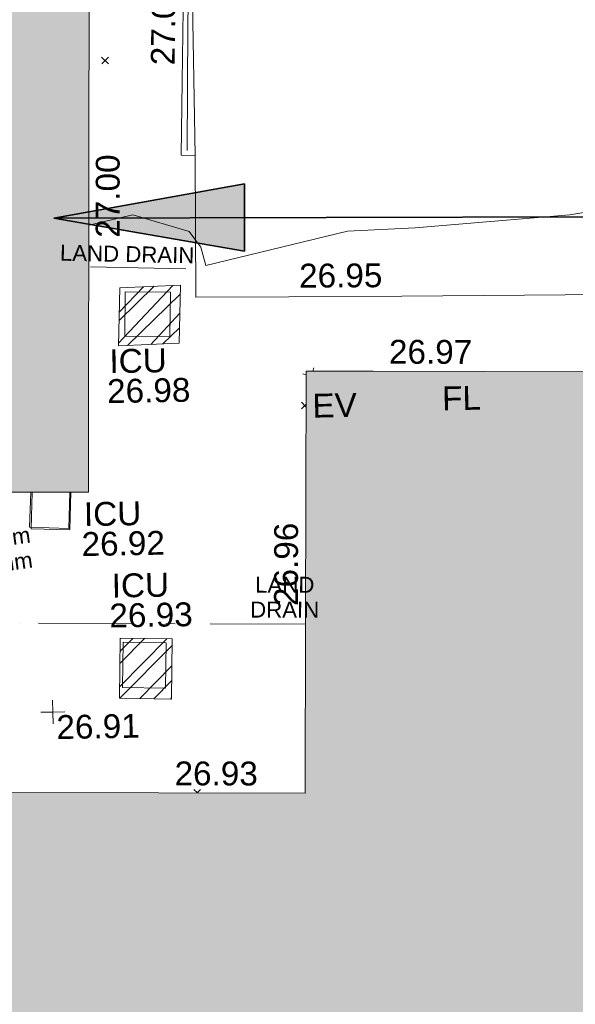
# Model space of a CAD drawing. Header units: millimetres. Extents: x -287732 to 520720, y -88450 to 287754.
# Tile 235 of 256: x 107771 to 116515, y -18131 to -2644. Entities that reach past the tile are written whole.
import ezdxf

# ---------------------------------------------------------------- set-up
doc = ezdxf.new("R2010")
doc.units = ezdxf.units.MM
for name, pattern in [('IMPORT-HIDDEN2 _3_', [4762.5, 3175, -1587.5]), ('IMPORT-UG_DRAINAGE_UNIDENTIFIED_QLB2 _2_', [2700, 1500, -300.0000000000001, 0, -250, 150, -300.0000000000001, 0, -200]), ('IMPORT-UG_ELEC_LV_QLB2 _2_', [2700, 1500, -300.0000000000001, 0, -250, 150, -300.0000000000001, 0, -200]), ('IMPORT-UG_ELEC_STREET LIGHTING_QLB2 _2_', [2700, 1500, -300.0000000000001, 0, -250, 150, -300.0000000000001, 0, -200])]:
    doc.linetypes.add(name, pattern=pattern)
for name, color, linetype, lineweight, true_color in [('00_TOPO_EAVE', 7, 'Continuous', 9, 0x666666), ('00_UAV_BUILDING_OUTLINE', 5, 'Continuous', 9, 0x0000ff), ('00_UAV_CONCRETE', 9, 'Continuous', 9, 0x808080), ('00_UAV_EAVE', 7, 'Continuous', 9, 0x666666), ('00_UAV_FENCE_2D', 7, 'Continuous', 9, 0x264c2f), ('00_UAV_LEVEL_FLOOR', 7, 'Continuous', 9, 0x666666), ('00_UAV_LEVEL_SPOT', 7, 'Continuous', 9, 0x666666), ('00_UAV_SERV_IC', 5, 'Continuous', 9, 0x0000ff), ('00_UAV_WALL', 7, 'Continuous', 9, 0x7c00a5), ('01_DTM_CONTOUR_MNR', 7, 'Continuous', 9, 0xa5a552), ('12333-PUM-2D-U-0001-C01 - Rev2_REVIT IMPORT_dwg', 7, 'Continuous', 9, 0x767676), ('A_RHA_Line', 7, 'Continuous', 9, 0x00a600), ('PUM-CHAMBER EXTENTS', 6, 'IMPORT-HIDDEN2 _3_', 9, 0xff00ff), ('PUM-ELECTRIC-LV-QLB2', 1, 'IMPORT-UG_ELEC_LV_QLB2 _2_', 9, 0xff0000), ('PUM-ELECTRIC-MH', 1, 'Continuous', 9, 0xff0000), ('PUM-UNIDENTIFIED-QLB2', 150, 'IMPORT-UG_DRAINAGE_UNIDENTIFIED_QLB2 _2_', 9, 0x007fff)]:
    doc.layers.add(name, color=color, linetype=linetype, lineweight=lineweight, true_color=true_color)
for name, color, linetype, lineweight in [('A_RHA_Detail', 7, 'Continuous', 9), ('A_RHA_Text', 7, 'Continuous', 9), ('GEN-TEXT', 7, 'Continuous', 9)]:
    doc.layers.add(name, color=color, linetype=linetype, lineweight=lineweight)
doc.styles.add('Arial_1', font='arial.ttf', dxfattribs={"height": 250})
doc.styles.add('Swis721 Lt BT_2', font='swissl.ttf', dxfattribs={"height": 375})
pattern_1 = [(45, (-533641079.65, -725615854.3560001), (-265.1650429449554, 265.1650429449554), []), (45, (-533640902.873, -725615854.3560001), (-265.1650429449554, 265.1650429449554), [])]

# ---------------------------------------------------------------- blocks, each defined once
blk = doc.blocks.new('12333-PUM-2D-U-0001-C01 - Rev2_REVIT IMPORT_dwg_MSL_Eaves_SYM_1-V106-Site Location Plan Proposed')
at = {"layer": '00_TOPO_EAVE', "color": 254, "true_color": 0xcccccc}
for p, q in [((-222.8941904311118, 72.56509084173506), (-356.5791934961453, 116.0873754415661)), ((70.56104605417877, 216.7384765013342), (116.0873754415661, 356.5791934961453))]:
    blk.add_line(p, q, dxfattribs=at)
blk = doc.blocks.new('12333-PUM-2D-U-0001-C01 - Rev2_REVIT IMPORT_dwg_UAV-2077255-Site Location Plan Proposed')
at = {"layer": '00_UAV_LEVEL_SPOT', "color": 254, "true_color": 0xcccccc, "flags": 128}
for points in [[(500.0000000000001, 0), (0, 0), (0, 500.0000000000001)], [(0, -500.0000000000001), (0, 0), (-500.0000000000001, 0)]]:
    blk.add_lwpolyline(points, dxfattribs=at)
blk = doc.blocks.new('12333-PUM-2D-U-0001-C01 - Rev2_REVIT IMPORT_dwg_MGS62954_T2_Galway_ITM_3d_Rev1-2077680-Site Location Plan Proposed')
at = {"layer": '00_UAV_CONCRETE', "color": 254, "true_color": 0xcccccc, "flags": 128}
blk.add_lwpolyline([(534018823.235, 725546414.4535002), (534015606.235, 725546443.4534999), (534013824.7658979, 725546466.5394927), (534012365.2350001, 725546485.4535), (534012393.7725, 725548715.3135002)], dxfattribs=at)
at = {"layer": '00_UAV_FENCE_2D', "color": 254, "true_color": 0xcccccc, "flags": 128}
blk.add_lwpolyline([(534008648.3050512, 725555292.57813), (534011314.7725, 725555249.3135002), (534012458.7725002, 725555193.3135002), (534012309.7725002, 725550762.3135), (534012268.7354693, 725548793.5811898)], dxfattribs=at)
at = {"layer": '00_UAV_SERV_IC', "color": 254, "true_color": 0xcccccc}
blk.add_line((534010328.4406865, 725543452.5113214), (534010300.7725001, 725542885.3135003), dxfattribs=at)
at = {"layer": '00_UAV_SERV_IC', "color": 254, "true_color": 0xcccccc, "flags": 128}
for points in [[(534011233.7725001, 725545893.3135), (534011251.7725, 725546591.3135), (534011963.9401164, 725546572.9481461), (534011945.9401165, 725545874.9481462)], [(534011101.7725, 725540367.3135002), (534011127.7725001, 725541081.3135002), (534011802.5119299, 725541056.7431567), (534011776.5119298, 725540342.7431567)]]:
    blk.add_lwpolyline(points, close=True, dxfattribs=at)
blk.add_lwpolyline([(534010300.7725001, 725542885.3135003), (534009685.7725001, 725542915.3135), (534009712.5413045, 725543464.0739921)], dxfattribs=at)
at = {"layer": '00_UAV_WALL', "color": 254, "true_color": 0xcccccc, "flags": 128}
blk.add_lwpolyline([(534008650.063547, 725555393.3222882), (534009692.7725002, 725555374.3135002), (534010502.1337233, 725555348.664729), (534012532.7725002, 725555284.3135002), (534012389.7725002, 725552440.3135), (534012389.8959091, 725552325.3890705), (534012393.7725, 725548715.3135002), (534012169.7725002, 725548725.3135003), (534012205.6999524, 725549882.3505998), (534012252.7725002, 725551398.3135004), (534012353.5646227, 725554877.9966732), (534012359.7725003, 725555092.3135002), (534009181.7725002, 725555167.3135004), (534008646.1641714, 725555169.9272046)], dxfattribs=at)
at = {"layer": '01_DTM_CONTOUR_MNR', "color": 254, "true_color": 0xcccccc, "flags": 128}
blk.add_lwpolyline([(534019054.7618958, 725547794.3738179), (534018268.9854595, 725547676.2336947), (534015831.4188534, 725547514.6915079), (534014770.0035356, 725547484.0801126), (534012530.0000001, 725546980), (534012454.6283785, 725547272.3243243), (534012380, 725547380), (534012278.0788054, 725547519.5173811), (534011394.7627582, 725547796.2268512), (534010699.5660886, 725547649.9086745)], dxfattribs=at)
at = {"xscale": 0.375, "yscale": 0.375, "zscale": 0.375}
for name, p in [('12333-PUM-2D-U-0001-C01 - Rev2_REVIT IMPORT_dwg_MSL_Eaves_SYM_1-V106-Site Location Plan Proposed', (534014159.6282196, 725545208.915154)), ('12333-PUM-2D-U-0001-C01 - Rev2_REVIT IMPORT_dwg_UAV-2077255-Site Location Plan Proposed', (534010000, 725540000.0000001))]:
    blk.add_blockref(name, p, dxfattribs=at)
at = {"layer": '00_UAV_BUILDING_OUTLINE', "color": 251, "true_color": 0x666666, "char_height": 375, "width": 1495.902363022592, "attachment_point": 1, "line_spacing_factor": 1.005061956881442, "style": 'Swis721 Lt BT_2'}
for s, insert, rotation in [('27.00', (534010804.6970538, 725547448.410618), 88.92447623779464), ('26.97', (534015391.0522413, 725545761.9589704), 358.8799952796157), ('26.96', (534013509.7828617, 725541607.745863), 88.87999528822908), ('26.93', (534011901.7546028, 725539189.7706449), 358.87999528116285)]:
    blk.add_mtext(s, dxfattribs=dict(at, insert=insert, rotation=rotation))
at = {"layer": '00_UAV_CONCRETE', "color": 251, "true_color": 0x666666, "insert": (534013996.6470494, 725546983.4024888), "char_height": 375, "width": 1495.902363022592, "attachment_point": 1, "rotation": 359.25754764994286, "line_spacing_factor": 1.005061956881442, "style": 'Swis721 Lt BT_2'}
blk.add_mtext('26.95', dxfattribs=at)
at = {"layer": '00_UAV_EAVE', "insert": (534014167.9858243, 725544934.4502416), "char_height": 375, "width": 736.078940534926, "attachment_point": 1, "line_spacing_factor": 1.005061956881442, "style": 'Swis721 Lt BT_2'}
blk.add_mtext('EV', dxfattribs=at)
at = {"layer": '00_UAV_LEVEL_FLOOR', "insert": (534016209.9787304, 725545013.7216157), "char_height": 375, "width": 683.841080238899, "attachment_point": 1, "line_spacing_factor": 1.005061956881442, "style": 'Swis721 Lt BT_2'}
blk.add_mtext('FL', dxfattribs=at)
at = {"layer": '00_UAV_LEVEL_SPOT', "insert": (534010051.8765643, 725539949.1441547), "char_height": 375, "width": 1495.902363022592, "attachment_point": 1, "line_spacing_factor": 1.005061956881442, "style": 'Swis721 Lt BT_2'}
blk.add_mtext('26.91', dxfattribs=at)
at = {"layer": '00_UAV_SERV_IC', "color": 251, "true_color": 0x666666, "char_height": 375, "attachment_point": 1, "line_spacing_factor": 1.005061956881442, "style": 'Swis721 Lt BT_2'}
for s, insert, width in [('ICU', (534010986.3686212, 725545689.8140188), 1021.012723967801), ('26.98', (534010941.5404707, 725545219.435018), 1495.902363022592), ('ICU', (534010542.932542, 725543290.9117018), 1021.012723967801), ('26.92', (534010498.1043915, 725542820.5327009), 1495.902363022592), ('ICU', (534010960.8744427, 725542159.3766658), 1021.012723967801), ('26.93', (534010916.0462922, 725541688.9976649), 1495.902363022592)]:
    blk.add_mtext(s, dxfattribs=dict(at, insert=insert, width=width))
at = {"layer": '00_UAV_WALL', "color": 251, "true_color": 0x666666, "insert": (534011718.4679907, 725550147.6002561), "char_height": 375, "width": 1495.902363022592, "attachment_point": 1, "rotation": 88.22146570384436, "line_spacing_factor": 1.005061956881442, "style": 'Swis721 Lt BT_2'}
blk.add_mtext('27.03', dxfattribs=at)
blk = doc.blocks.new('12333-PUM-2D-U-0001-C01 - Rev2_REVIT IMPORT_dwg-1620468-Site Location Plan Proposed')
at = {"layer": 'PUM-CHAMBER EXTENTS', "true_color": 0xffaaff}
h = blk.add_hatch(dxfattribs=at)
h.set_pattern_fill('FP_3', color=211, style=0, pattern_type=2)
h.set_pattern_definition(pattern_1)
h.paths.add_polyline_path([(370052.3501528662, -70113.35617862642), (371007.3501529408, -70088.35617871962), (371048.3501529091, -69174.35617872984), (370093.3501528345, -69199.3561786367)])
h = blk.add_hatch(dxfattribs=at)
h.set_pattern_fill('FP_3', color=211, style=0, pattern_type=2)
h.set_pattern_definition(pattern_1)
h.paths.add_polyline_path([(370791.3501529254, -75682.35617864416), (370818.3501529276, -74737.3561786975), (369997.3501529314, -74710.35617869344), (369970.3501530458, -75655.35617852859)])
at = {"layer": 'GEN-TEXT', "color": 253, "true_color": 0xaaaaaa}
for p, q in [((369867.3171442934, -65674.38918724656), (369973.3831614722, -65568.32317006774)), ((369973.3831614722, -65674.38918724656), (369867.3171442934, -65568.32317006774)), ((372986.5650417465, -71120.93390039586), (372915.5241596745, -71049.89301832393)), ((372915.5241596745, -71155.95903550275), (372987.2831991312, -71084.19999604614)), ((371173.8507950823, -77166.78650077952), (371118.2604519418, -77111.19615763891)), ((371168.8342016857, -77166.68842507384), (371224.3264691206, -77111.19615763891))]:
    blk.add_line(p, q, dxfattribs=at)
at = {"layer": 'PUM-CHAMBER EXTENTS', "color": 211, "linetype": 'Continuous', "true_color": 0xffaaff, "flags": 128}
for points in [[(371007.3501529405, -70088.35617871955), (370052.350152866, -70113.35617862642), (370093.3501528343, -69199.35617863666), (371048.3501529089, -69174.3561787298)], [(370791.3501529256, -75682.35617864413), (370818.3501529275, -74737.35617869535), (369997.3501529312, -74710.35617869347), (369970.3501530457, -75655.35617852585)]]:
    blk.add_lwpolyline(points, close=True, dxfattribs=at)
at = {"layer": 'PUM-ELECTRIC-MH', "color": 21, "true_color": 0xffaaaa, "flags": 128}
blk.add_lwpolyline([(368654.6052058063, -72390.68983279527), (368628.3501528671, -72966.35617862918), (369238.3501528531, -72993.3561786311), (369265.313717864, -72402.15505203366)], dxfattribs=at)
at = {"layer": 'PUM-UNIDENTIFIED-QLB2', "color": 141, "true_color": 0xaad4ff}
blk.add_line((369635.3501528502, -68861.35617864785), (371271.350152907, -68922.3561786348), dxfattribs=at)
at = {"layer": 'PUM-UNIDENTIFIED-QLB2', "color": 141, "true_color": 0xaad4ff, "flags": 128}
blk.add_lwpolyline([(372919.7431198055, -74538.88954808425), (364914.3501528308, -74378.35617864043), (364906.3501529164, -75440.35617867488), (363424.3501528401, -75398.35617865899), (363387.4785623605, -77014.56089856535)], dxfattribs=at)
blk.add_blockref('12333-PUM-2D-U-0001-C01 - Rev2_REVIT IMPORT_dwg_MGS62954_T2_Galway_ITM_3d_Rev1-2077680-Site Location Plan Proposed', (-533641079.6498471, -725615854.3561786))
at = {"layer": 'PUM-ELECTRIC-LV-QLB2', "insert": (367827.8651237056, -73024.67263142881), "char_height": 250, "width": 1848.69489539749, "attachment_point": 2, "rotation": 6.798050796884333, "line_spacing_factor": 0.9417779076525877, "style": 'Arial_1'}
blk.add_mtext('DP 0.14m\\Px3x50mm', dxfattribs=at)
at = {"layer": 'PUM-UNIDENTIFIED-QLB2', "char_height": 250, "attachment_point": 2, "line_spacing_factor": 0.9417779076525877, "style": 'Arial_1'}
for s, insert, width, rotation in [('LAND DRAIN', (370220.0694240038, -68545.97770936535), 2522.060585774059, 357.864655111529), ('LAND\\PDRAIN', (372607.0696598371, -73789.81417299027), 1294.698577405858, 358.8511929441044)]:
    blk.add_mtext(s, dxfattribs=dict(at, insert=insert, width=width, rotation=rotation))

msp = doc.modelspace()

# ---------------------------------------------------------------- hatches: boundary and pattern name
at = {"layer": 'A_RHA_Detail', "true_color": 0xc0c0c0}
h = msp.add_hatch(color=9, dxfattribs=at)
h.paths.add_polyline_path([(-80880.60083809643, -68502.79057078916), (-80400.865924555, -68483.41509113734), (-80400.865924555, -62984.64684185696), (-24474.85765177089, -63009.32043784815), (-24456.14471271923, -50840.30023858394), (-36622.55041039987, -50831.65104353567), (-36622.55041039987, -44228.57792613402), (-50959.0526582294, -44218.38599194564), (-50959.0526582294, -42573.78171514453), (-54563.9325804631, -42571.21897729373), (-54565.69773352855, -45054.17447474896), (-92408.82109321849, -45027.27149621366), (-92411.78875845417, -49201.74309222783), (-100061.9988811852, -49201.74309222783), (-100052.2214449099, -64852.82557838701), (-86120.90825229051, -64852.82557838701), (-86092.1662649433, -62957.90041523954), (-84861.10047608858, -62957.90041523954), (-84854.79052929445, -68240.109737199), (-80870.60226892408, -68240.10973722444)])
h.paths.add_polyline_path([(-137238.9269902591, -68461.9384092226), (-132719.7426408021, -68433.0633692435), (-132847.0731201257, -62850.04282283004), (-130454.6837966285, -62916.63108078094), (-130498.2830220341, -61355.85393642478), (-117581.136331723, -61423.42893438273), (-117492.3908565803, -49183.91309190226), (-125136.5200282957, -49178.47881952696), (-125133.572703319, -45032.61887136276), (-163007.1824077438, -45005.6942194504), (-163007.1824076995, -44090.2963411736), (-163123.8521269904, -44090.21339942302), (-163122.6389897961, -42383.75184302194), (-166563.8543419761, -42383.75184298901), (-166565.034908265, -44044.39824208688), (-193158.4656786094, -44025.49275805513), (-193195.152889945, -62863.65652504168), (-137269.7106414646, -62916.63108078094), (-137254.3708868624, -65679.90523788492)])
h.paths.add_polyline_path([(120310.9497607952, -32334.28230164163), (120312.4652266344, -31610.73011961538), (133451.2244789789, -31638.24899384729), (133469.2230092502, -19717.98315780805), (121295.7536929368, -19692.48606430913), (121319.8434528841, -8190.941560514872), (112277.0825930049, -8172.001674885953), (112263.1770823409, -14811.1234547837), (78285.85310969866, -14739.95861438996), (78292.82277619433, -8167.077575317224), (75241.99098605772, -8160.673431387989), (69355.76844233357, -8152.931592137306), (69353.6659720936, -9156.74635762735), (68372.60878945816, -9154.691552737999), (68372.60878945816, -13705.52853215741), (69333.7233474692, -13707.54156770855), (69325.07112547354, -16249.53369228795), (66623.4489111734, -16249.53369228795), (66619.79243935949, -17995.29925530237), (65989.07757494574, -17995.2992552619), (65985.44262772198, -19730.78799483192), (57152.23993377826, -19712.28702421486), (57127.42535098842, -31559.89463417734), (70277.87165424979, -31587.43801817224), (70277.87165431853, -32271.7414715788), (78263.96947909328, -32285.12944888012), (78266.62661740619, -31019.79372153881), (112335.8856506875, -31091.15111860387), (112335.8856506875, -32317.57330553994), (119781.4233959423, -32333.17321913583)])
h.paths.add_polyline_path([(7503.717409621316, -1791.439263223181), (15482.43097392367, -674.0213231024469), (15484.0826588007, 148.1327206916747), (56188.28042539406, 205.5276654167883), (56155.84326007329, 14338.3166313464), (18016.62665935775, 14236.48149539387), (17967.9025208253, 34313.18372071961), (21727.10644863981, 34324.0692624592), (21708.90974962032, 40608.10218321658), (18009.66447159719, 40608.10218321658), (17995.54603706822, 45483.75063442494), (9770.084204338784, 45420.6329473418), (3966.213879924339, 45446.76585222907), (3984.771235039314, 14176.56786832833), (1023.062455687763, 14176.56786837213), (-276.5134647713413, 14190.52623461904), (-231.6790044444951, 5968.135265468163), (-226.4491536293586, 193.7444677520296), (553.0869992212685, 183.4716499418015), (7477.609307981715, 143.2867586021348), (7488.638446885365, -674.0213231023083)])
h.paths.add_polyline_path([(77755.59663317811, 53.47451145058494), (77729.51881611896, 1699.844979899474), (94464.47132486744, 1659.976083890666), (94606.37913471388, 17991.390236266), (88810.4190114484, 18015.03260816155), (88799.89418497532, 14436.74271609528), (69413.88950349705, 14457.8773889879), (69377.35724448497, 99.62816357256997), (75241.99098605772, 67.32134432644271)])
h.paths.add_polyline_path([(61252.12079701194, 46453.95617366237), (105774.7348988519, 46472.68783506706), (105768.2642198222, 61852.61234306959), (92285.13876309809, 61852.61234306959), (92308.59670399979, 65784.30757140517), (96107.4668000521, 65767.60445243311), (96059.68081117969, 75209.20847378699), (101084.8427276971, 75071.88872764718), (104988.0046543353, 74765.36560406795), (108403.6894220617, 74363.8408943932), (112009.2703903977, 73787.25420861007), (115645.3524815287, 73049.69667206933), (116890.8108051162, 72761.69136252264), (120208.9929833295, 71893.18353872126), (120865.241739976, 71703.68484519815), (124135.6329506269, 70669.67317906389), (127435.6253142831, 69480.50055823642), (127820.4368670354, 69394.93141813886), (128274.3081769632, 69331.69585753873), (128731.8791144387, 69306.66104516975), (129189.9401488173, 69320.00258290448), (129645.2782985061, 69371.62688826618), (130094.6997111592, 69461.17185603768), (130535.0520071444, 69588.00939074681), (130963.246434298, 69751.24981927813), (131376.2795165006, 69949.74812590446), (131771.2541232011, 70182.11198903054), (132162.5575600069, 70460.5404660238), (132496.0921583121, 70741.69081113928), (132820.871367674, 71064.98072578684), (133117.4593294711, 71414.31364272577), (133383.77568926, 71787.23923950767), (133616.5473239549, 72178.5372844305), (133817.1647262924, 72590.54524898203), (133982.6025969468, 73017.89547513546), (134111.7005086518, 73457.59040801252), (134203.5529320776, 73906.54590458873), (134257.5155883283, 74361.61286216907), (134272.5462649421, 74819.5993153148), (134250.5259875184, 75277.29281745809), (134189.6227572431, 75731.48297747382), (134090.9274700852, 76178.98397757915), (133955.1324028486, 76616.65691993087), (133783.1900598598, 77041.43184345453), (133576.3064937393, 77450.32925647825), (133335.932843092, 77840.48103920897), (133063.7551572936, 78209.15055532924), (132761.6825665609, 78553.75185442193), (132431.8338935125, 78871.8678050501), (132076.5227905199, 79161.26705197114), (131698.2415080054, 79419.91966861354), (131299.6434187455, 79646.01139197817), (131093.5942456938, 79746.34209763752), (132146.0467355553, 83110.22226145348), (122787.7632953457, 86282.54285518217), (121604.3555412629, 82800.3591886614), (117095.9864227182, 83870.84033785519), (116841.9598400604, 83526.35449572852), (116120.5435466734, 91221.93611972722), (110237.7341284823, 91274.27491021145), (110194.3680786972, 90435.39030214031), (104988.0046543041, 90486.49901390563), (104973.2761846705, 94309.82427956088), (103746.1314668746, 94309.8242795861), (103839.9937121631, 122852.1474271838), (96365.09202306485, 122931.9599470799), (96350.3400238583, 123952.4168585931), (104555.5505249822, 123902.1925226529), (104607.3234458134, 120248.5396156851), (125502.5015002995, 120134.1933400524), (125662.0200253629, 137657.3796882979), (114479.5865733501, 137699.2256881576), (114382.306264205, 129149.9458158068), (104644.159003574, 129187.9975073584), (104577.9931702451, 126217.3903144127), (101184.4926406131, 126159.1566967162), (101264.6166812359, 135959.2655565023), (89967.23178808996, 135988.8856164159), (89927.63362986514, 125823.6463181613), (93630.53562302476, 125840.7948842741), (93580.65688892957, 122931.9599470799), (88697.38835376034, 122904.7310126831), (88679.3898954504, 95739.09143775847), (86378.25848996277, 95739.09143775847), (86378.18187189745, 96178.1008337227), (83279.50743284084, 96200.92083327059), (83273.62493422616, 95735.74732133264), (70169.67509619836, 95733.22421950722), (70166.26842742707, 96272.07409347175), (66674.99731294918, 96257.14073655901), (66654.74538556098, 95755.71092136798), (65784.77231079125, 95755.71092136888), (65887.65094984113, 117470.630565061), (53473.3427162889, 117487.9046429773), (53434.44066309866, 98570.46349063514), (40649.41626916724, 98570.46349063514), (40610.16711559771, 94406.01479078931), (38853.82372868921, 94410.36303440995), (38848.65589191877, 89463.65332729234), (40612.46601912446, 89518.45976927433), (40665.38257362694, 86257.73741128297), (38372.19584460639, 86305.72309285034), (38369.79374539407, 76901.0507917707), (50937.9512507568, 76944.40198294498), (50922.88567286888, 74598.78180889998), (56484.9061132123, 74588.85093771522), (56484.9061132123, 75194.85181995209), (92465.4037153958, 75233.0258166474), (92645.92783662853, 71766.64845094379), (89810.55521366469, 69362.83965827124), (85313.16173974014, 69360.94750420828), (85313.16173974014, 66907.4050808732), (75210.14498263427, 66903.15451589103), (75210.14498263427, 63815.70944550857), (70819.40014309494, 63815.70999200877), (70819.21601505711, 64253.35708059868), (69456.83415683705, 64253.35708059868), (69455.7195737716, 66901.99623166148), (61303.32856759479, 66898.5668068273), (61304.56054988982, 63970.32021231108), (70500.41048208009, 63970.32021219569), (70500.4088543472, 61852.59006207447), (61245.6438848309, 61848.69637488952), (61252.03558504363, 46656.49344428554)])
h.paths.add_polyline_path([(-17153.16561239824, 48569.32684293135), (-17153.16561224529, 60770.38083685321), (-29362.88357759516, 60774.70428694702), (-29362.88357759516, 67399.20394580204), (-43507.24466814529, 67405.01911303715), (-43488.5313307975, 69093.07334175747), (-45766.41866231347, 69109.32868388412), (-45794.3462003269, 67405.01911303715), (-47272.11273194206, 67404.2124544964), (-47272.44887633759, 66454.91798908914), (-86004.56386332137, 66468.63299519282), (-86006.66970787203, 60521.58362721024), (-92662.87722510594, 60521.58362721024), (-92665.2138765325, 50184.35611932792), (-79752.0168396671, 50179.78309939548), (-79752.016597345, 48591.4932381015), (-17157.7163123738, 48569.32845417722)])
h.paths.add_polyline_path([(-201056.4185878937, 48628.75479108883), (-138377.9751621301, 48634.64535779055), (-138377.9751621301, 50133.28201003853), (-125467.710581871, 50134.49626164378), (-125468.6909603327, 60566.1903686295), (-132186.8595614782, 60565.86652591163), (-132187.4203588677, 66533.0197876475), (-170643.3098734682, 66805.61809689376), (-170643.3098732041, 67738.78475848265), (-200340.0100486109, 67488.93693764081), (-200348.7171487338, 60827.78025104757), (-201057.5650552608, 60827.71357558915), (-201056.6510294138, 51102.04313372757)])
h.paths.add_polyline_path([(-240051.5126725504, 54769.19491160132), (-239444.490259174, 54811.10754483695), (-239186.5396223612, 54841.92927608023), (-238764.8191577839, 54940.98166103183), (-238382.4735933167, 55122.46891388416), (-237990.3402229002, 55354.87497234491), (-237269.2031023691, 55936.21515020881), (-237032.4836384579, 56225.56611516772), (-236793.0039602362, 56569.31473944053), (-236554.5880578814, 57004.26389721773), (-236432.7219585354, 57267.46508908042), (-236300.081527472, 57753.26238983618), (-236250.7285154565, 58017.17885684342), (-236235.6490609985, 58516.21786804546), (-236233.2538429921, 58987.85640053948), (-236213.7029795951, 59823.48083769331), (-236363.8287855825, 59820.86038205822), (-236634.0279869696, 60698.06075827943), (-236391.9547756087, 61432.19726339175), (-236225.4740089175, 61435.10319600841), (-236201.6036569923, 62637.68779596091), (-232563.5271750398, 62639.28734435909), (-232563.5271750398, 63049.03842404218), (-232732.1945866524, 63049.15302218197), (-232860.1521277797, 63457.95890274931), (-232731.606808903, 63914.24862697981), (-232560.8209656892, 63914.24862697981), (-232515.1276847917, 70598.00033009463), (-240628.6947849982, 70598.85496273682), (-240629.7923196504, 72350.98321577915), (-246412.6011212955, 72347.36085933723), (-246412.6011212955, 70616.45923936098), (-254449.5805725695, 70618.60952619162), (-254454.637144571, 70754.06491720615), (-254469.7140363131, 73191.66276250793), (-263883.2532625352, 73267.83063688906), (-263902.4181505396, 68260.74348553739), (-263714.8217520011, 68259.82096572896), (-263552.9672900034, 67819.65434396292), (-263719.0883117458, 67392.2068408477), (-263913.6298699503, 67392.20684284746), (-263956.7001913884, 58633.76423459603), (-260181.1963171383, 58611.22607638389), (-260192.3146983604, 56354.25111579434), (-257184.684388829, 56339.46086021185), (-257213.4419957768, 57092.93866021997), (-257338.5163846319, 57093.27331223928), (-257471.0109294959, 57531.74572308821), (-257338.5163845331, 58062.22513696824), (-257203.4956297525, 58064.06881289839), (-257173.5751889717, 58598.54056692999), (-256478.2273617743, 58575.27357994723), (-256478.2273617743, 58788.51859473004), (-256013.0091299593, 58911.92701534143), (-255397.0786664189, 58780.99767617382), (-255397.0786664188, 58595.982422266), (-243809.885361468, 58585.92793201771), (-243805.3570672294, 58352.04527760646), (-243740.939469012, 57884.52572680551), (-243619.0830608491, 57421.84877545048), (-243424.3877545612, 56943.65915412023), (-243247.1437899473, 56608.24157713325), (-243003.0710579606, 56249.99021479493), (-242732.2093200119, 55932.75703082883), (-242371.7230178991, 55603.12658811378), (-242141.255125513, 55424.88676767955), (-241804.9643037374, 55216.88439822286), (-241529.4640827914, 55077.02869055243), (-241100.6275144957, 54917.18295003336), (-240836.2134980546, 54840.82833176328), (-240453.4486195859, 54788.60784130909), (-240218.9578693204, 54777.28227442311)])
h.paths.add_polyline_path([(40276.69022552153, 59895.36417752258), (40328.62676029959, 69196.9439153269), (36588.99968785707, 69217.8245910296), (36619.46637569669, 74674.25962428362), (32264.36460078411, 74687.02318924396), (32233.48293867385, 69156.26826306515), (11916.69390495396, 69269.70959686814), (11966.66200111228, 78218.75165974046), (29087.509017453, 78123.15526808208), (29143.44567205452, 88141.1370047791), (15719.348796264, 88216.09212953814), (15732.60379610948, 90589.9978889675), (4594.294101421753, 90652.19003489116), (4525.129359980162, 78265.12250449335), (10096.76365553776, 78234.01258731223), (10077.43887221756, 74773.03821910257), (4547.641142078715, 74803.91453678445), (4465.579974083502, 60107.1600234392), (19125.89094760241, 60025.30234268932), (19139.86249374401, 62527.53804644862), (31738.59196305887, 62457.19146404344), (31724.55430858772, 59943.11609815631), (38369.79364225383, 59906.01157293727)])
h.paths.add_polyline_path([(-246083.0241259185, 72334.29150213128), (-246083.0594797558, 72334.30275087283), (-246208.2905500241, 72334.29150213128)])
h.paths.add_polyline_path([(-114575.3004830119, 112178.0758695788), (-114575.3246435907, 112178.0758695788), (-114707.2752166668, 115801.5811617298)])
h.paths.add_polyline_path([(-154699.9178765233, 101760.4080976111), (-114382.050333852, 101776.0542914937), (-114382.050333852, 106926.9360164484), (-113755.641395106, 106927.1792101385), (-113757.5507412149, 111847.2721531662), (-114431.6837526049, 111847.2721531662), (-114431.8097758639, 112178.0758695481), (-114575.3004830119, 112178.0758695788), (-114578.9984943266, 121707.2390833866), (-123056.9849702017, 121707.2390833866), (-123068.8201032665, 156452.7036899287), (-119381.2340625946, 156454.1348067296), (-119381.2340625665, 160165.8597952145), (-115501.031452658, 160167.3662801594), (-115503.3750945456, 166206.5793118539), (-132411.7987151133, 166599.6604729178), (-132411.8243278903, 166665.6603411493), (-135275.0124468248, 166664.5490317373), (-135275.0124468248, 166628.1883101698), (-135911.3205076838, 166628.1944502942), (-135911.3479256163, 166352.1604668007), (-152521.1633846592, 166345.7146753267), (-152518.3680955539, 159142.6836790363), (-150699.3133726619, 159117.9265656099), (-150758.5477087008, 122560.691203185), (-151059.2005266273, 122560.691203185), (-151061.0981347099, 121302.4374932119), (-154138.3148337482, 121372.6012653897), (-154138.3148337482, 121865.1834517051), (-154704.3888425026, 121867.2611370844), (-154688.5451973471, 119352.3937021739), (-154745.5933227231, 119352.3715636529), (-154745.5763474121, 118722.1532660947), (-160794.1544526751, 118748.7442832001), (-160794.1544526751, 119410.5425977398), (-163852.1622693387, 119422.408321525), (-163855.0715294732, 118762.2003111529), (-167568.6765459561, 118778.5256058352), (-166634.6619849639, 124395.1277019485), (-166930.050559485, 124500.0918161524), (-167568.6765459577, 124707.6250903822), (-168028.2173235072, 124841.3808647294), (-168630.5006276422, 124991.3056740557), (-169238.2056069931, 125117.4693074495), (-169850.3952285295, 125219.6772876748), (-170466.1255403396, 125297.7720169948), (-171089.11025998, 125351.8553033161), (-171704.4065937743, 125381.1774255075), (-172325.0479971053, 125386.3595015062), (-172782.2248668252, 125374.5832362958), (-173401.7764235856, 125337.4554476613), (-174109.844898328, 125263.4341236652), (-174634.1213722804, 125190.4100126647), (-175245.0145766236, 125080.719099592), (-176047.1958093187, 124895.7675260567), (-176665.4852587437, 124724.7228134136), (-177045.3001228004, 124609.1129151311), (-177631.5127792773, 124405.2077276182), (-176665.4852586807, 118818.5158794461), (-177558.9402083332, 118822.4435768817), (-177662.2853368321, 125263.4341236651), (-176365.3912351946, 126542.9270807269), (-159462.2970490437, 126319.910391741), (-157057.7396790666, 128609.0850976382), (-157060.6673204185, 136153.1661957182), (-158638.8016610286, 137740.2441626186), (-159352.3735831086, 137740.2441626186), (-161634.4140634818, 140201.1078539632), (-168727.9404945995, 140256.8191146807), (-171035.0401161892, 137942.8847305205), (-174184.1459014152, 137942.8847305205), (-176460.1167434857, 140292.2858551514), (-177341.6856934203, 140292.2858551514), (-177341.7113613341, 140358.4281613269), (-183428.5803825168, 140356.0660244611), (-185921.6385985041, 137917.4639994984), (-185921.6385985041, 131757.3091155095), (-186906.8767412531, 131756.9267733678), (-187725.3914540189, 130809.9989183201), (-187724.058890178, 127376.1828148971), (-186481.0281350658, 126304.5577463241), (-186479.4846754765, 122327.2959175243), (-185176.2828158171, 121059.4673825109), (-180304.1129154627, 121059.4673824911), (-180304.1136492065, 118802.0484409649), (-193555.3706955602, 118802.0484409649), (-193555.368699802, 133117.8341649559), (-192593.6442938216, 133118.2073819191), (-192593.6442938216, 134200.8158367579), (-192224.6284783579, 134200.9592041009), (-192225.5653014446, 136615.0101267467), (-192595.0012460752, 136615.0101267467), (-192595.4357332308, 137734.4745165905), (-193589.2709668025, 137734.4746851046), (-193589.2685988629, 147474.570583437), (-193163.2062206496, 147492.8644732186), (-192765.7252967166, 147531.087133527), (-192359.9383250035, 147589.5931622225), (-192199.8207947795, 147616.5827294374), (-191882.7548926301, 147682.9245600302), (-191568.5380070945, 147761.6632019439), (-191257.654638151, 147852.677242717), (-190828.6072909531, 148002.2045655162), (-190647.7999969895, 148070.9514233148), (-190349.7690789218, 148197.8750094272), (-190056.9509284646, 148336.4013817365), (-189769.797051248, 148486.3169427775), (-189405.3590254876, 148698.0567944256), (-189132.906026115, 148873.2749095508), (-188867.542109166, 149059.0543929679), (-188609.6764469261, 149255.1087866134), (-188354.9814055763, 149465.3525772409), (-188079.6339208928, 149713.879248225), (-187884.9836199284, 149901.8220103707), (-187545.928247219, 150265.8040604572), (-187446.29984479, 150378.3960832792), (-187241.3270201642, 150629.2310214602), (-187046.3599558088, 150887.9197697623), (-186861.6992771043, 151154.0634500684), (-186546.1373636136, 151669.829875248), (-186524.4196769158, 151707.0632450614), (-163675.2898318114, 151669.829875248), (-163687.5843045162, 148134.07679455), (-157303.6541541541, 148136.492106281), (-157303.6541541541, 155759.91501608), (-157557.4317586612, 155765.0384228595), (-157555.9168973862, 166678.0466575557), (-187009.2021991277, 166699.7464767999), (-187013.0952111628, 162054.4009359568), (-188707.17754695, 162044.5925187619), (-188705.9961892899, 155021.5333641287), (-188737.9999316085, 154650.5326604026), (-188799.0133969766, 154283.1866125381), (-188857.2045401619, 154035.4341107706), (-188966.1106131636, 153679.3368924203), (-189102.6200311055, 153332.8820747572), (-189265.8911675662, 152998.2056672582), (-189454.9174011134, 152677.371060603), (-189645.2484685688, 152421.3220123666), (-189916.9563410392, 152104.2450531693), (-190212.7041973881, 151809.4634871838), (-190530.6686598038, 151538.7947471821), (-190868.8893671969, 151293.9075915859), (-191225.281078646, 151076.3118324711), (-191597.6465194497, 150887.3490191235), (-192092.8415776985, 150682.5621956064), (-192519.2468154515, 150561.8451365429), (-192903.8930791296, 150482.240889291), (-193187.215491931, 150440.8868273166), (-193594.1866364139, 150407.1257787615), (-193594.5952989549, 151459.9895227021), (-205369.2399268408, 151455.4201247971), (-205354.4523517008, 113350.0822379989), (-207187.1580384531, 113349.3710182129), (-207184.3024929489, 105991.0636522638), (-205312.8748221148, 105991.1901500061), (-205311.2362476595, 101769.6553082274), (-175488.6451201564, 101781.2285901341), (-175488.6451201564, 110889.6985621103), (-154703.4627663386, 110897.5679794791), (-154700.2792295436, 102691.5597281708)])
h.paths.add_polyline_path([(193735.9435693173, 113047.8274774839), (208865.0938716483, 114991.0266430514), (208976.1154123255, 114126.6471160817), (216447.8967332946, 115086.3281915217), (216038.7305308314, 118271.9702413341), (232648.5073383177, 120405.3421626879), (233425.993615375, 114352.0734369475), (240632.2017567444, 115277.6440988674), (239854.8412683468, 121329.9334727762), (256406.8682407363, 123455.8879629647), (257091.7572256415, 118089.1198988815), (264572.2871227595, 119040.8180953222), (261877.8350555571, 138524.7609215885), (259178.7147038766, 138221.6086035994), (259197.3483655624, 137439.0084132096), (254686.1480587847, 136897.0007612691), (255412.6810205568, 131314.8303176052), (240852.7447969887, 129522.4514056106), (239771.0426543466, 137918.8519126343), (240649.5822431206, 138010.1984551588), (240062.3063116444, 142776.6750342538), (239165.7694642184, 142685.0143484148), (237630.9646614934, 151018.3171732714), (266172.8791088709, 154560.7889781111), (271297.1876944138, 142612.4006970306), (276531.7397502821, 144861.098714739), (274941.5029779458, 148527.9037281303), (302074.5307653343, 160134.9084326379), (300215.9323773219, 164320.1841173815), (301528.1613272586, 164907.0997989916), (300405.1237791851, 167477.8916353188), (299016.6944531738, 166945.7181824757), (295626.7488506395, 174518.754428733), (294333.0289184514, 177537.1551681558), (287288.8475947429, 174518.754428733), (289427.6893504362, 169661.0163463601), (272956.7816584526, 162557.1203578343), (271943.2187787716, 164897.4305293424), (267016.3118217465, 162764.0369715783), (268502.3094164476, 159357.0430143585), (265200.4029574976, 157946.4096681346), (226856.416695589, 153146.7821792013), (227510.3041274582, 148852.0205334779), (228280.9873165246, 141179.0007483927), (227302.3544112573, 141050.281300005), (227895.3788235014, 136433.1758633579), (228748.5501749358, 136523.8855003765), (229602.3077302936, 128023.7667641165), (217691.2359889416, 126493.8999679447), (217642.3600127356, 126874.433267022), (215138.5007311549, 126552.8357430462), (215194.9980427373, 126112.965074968), (215015.6132226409, 126089.924757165), (214840.9672575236, 127449.66446064), (192258.7012018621, 124549.1816390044), (193486.3576426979, 114991.0266430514)])
h.paths.add_polyline_path([(-78076.24187439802, 117605.5188722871), (-78076.23951902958, 117610.0871211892), (-78070.318122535, 129485.7330792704), (-74723.15926543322, 129478.385255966), (-74723.15926543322, 125435.7860624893), (-48015.64546086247, 125380.0246061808), (-47996.55031653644, 135872.5822179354), (-61198.15919578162, 135901.5630078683), (-74714.72264144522, 135923.5088764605), (-74723.6287602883, 131865.2975510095), (-78070.318122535, 131872.642169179), (-78062.97909487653, 149549.7689430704), (-58292.26570492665, 149541.5607197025), (-58292.26570491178, 148946.2407608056), (-37707.70924046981, 148937.6946533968), (-37703.30827430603, 159740.0672041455), (-44148.26955755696, 159742.7429641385), (-44148.26955755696, 162961.3319174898), (-49829.95437583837, 162961.3319174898), (-49830.92144130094, 160632.0129326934), (-78494.09026625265, 160643.9130440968), (-78494.09026625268, 161615.1537738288), (-78739.225852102, 161615.2555472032), (-78691.7919454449, 168187.9195488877), (-90844.57645036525, 168126.8149079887), (-90962.52567694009, 152686.7636277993), (-89064.97866809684, 152685.9758215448), (-89079.54115380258, 117610.0871211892), (-78374.80218507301, 117605.6428258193)])
h.paths.add_polyline_path([(69254.82576126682, 129235.9722870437), (69259.97086178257, 136167.789247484), (86068.0992678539, 136131.0235193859), (86008.66431381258, 164703.3084147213), (58789.63167882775, 164723.511581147), (58789.63167882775, 170119.2062865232), (54460.1632489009, 170122.4198087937), (54457.21717773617, 166153.279245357), (47042.2151650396, 166158.7829869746), (47041.10931533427, 164668.9097040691), (39173.27935198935, 164674.7495545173), (39172.83712618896, 164078.9539098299), (17014.87910992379, 164095.4005254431), (17002.38841206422, 147267.1142245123), (12659.63471563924, 147267.1142245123), (12653.60087534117, 139137.9291796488), (17031.41608901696, 139134.6797717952), (17024.5879174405, 129935.3194463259), (39191.34773726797, 129918.8662983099), (39191.34773726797, 129258.2867272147), (69014.0340609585, 129236.1510132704)])
h.paths.add_polyline_path([(39265.62356917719, 139467.8223435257), (33050.91021530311, 139484.1586867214), (33087.56357182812, 153427.9220784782), (39277.60130889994, 153411.6505991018), (39277.60130890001, 152830.3127277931), (43058.29603858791, 152820.3745823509), (43024.83899408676, 140092.5601633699), (39267.2657899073, 140092.5601633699)])
h.paths.add_polyline_path([(1979.548949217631, 189123.2414339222), (18699.10403225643, 189180.0465563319), (18678.46874730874, 195253.6675675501), (24349.02704561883, 195272.9334348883), (24334.96888372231, 199550.7690688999), (28829.78348974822, 199566.0403168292), (28798.3577216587, 208815.6446464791), (24334.949615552, 208806.151404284), (24333.90624841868, 209113.2475694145), (16811.59093053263, 209087.6903002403), (16806.58456499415, 208843.5909093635), (6772.293057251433, 208809.4991440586), (6797.166076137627, 201488.5780549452), (-8471.058649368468, 201436.7038490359), (-8471.058649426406, 200429.0172028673), (-11856.09020770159, 200417.5164702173), (-11823.72827009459, 190892.3684138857), (-7614.729360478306, 190906.6685966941), (-7614.729360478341, 190170.8290169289), (-4608.619189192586, 190169.2993656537), (-4608.238782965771, 190916.8832264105), (1973.379031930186, 190939.2444180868), (1977.122761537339, 189837.3456693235)])
h.paths.add_polyline_path([(-20506.22133143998, 190640.0286460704), (-20122.28942212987, 206347.1214480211), (-41550.34215551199, 207015.2557957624), (-41462.26177903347, 210449.6195896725), (-31391.41053372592, 210152.0276719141), (-31078.64493155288, 223862.5743669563), (-44305.08575743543, 224230.7972280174), (-44490.79956591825, 211865.5542346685), (-47510.12209648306, 211942.9901385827), (-47722.57925071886, 203659.0205614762), (-47076.06680548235, 203635.3001465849), (-47175.4684425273, 199531.9403872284), (-46801.21126120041, 199520.4703269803), (-46873.68175963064, 195478.5899481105), (-44600.40472248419, 195425.2559779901), (-44685.88459507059, 192243.2795180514), (-38073.99929115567, 192135.6564362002), (-38104.39995468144, 191126.972250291), (-21537.79264466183, 190668.5723412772)])
h.paths.add_polyline_path([(16801.02360973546, 195961.500137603), (9656.615133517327, 196015.1086063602), (9643.838150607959, 199513.9922857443), (11631.77992468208, 199485.8321209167), (11631.7920940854, 203322.2460456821), (16806.58456511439, 203391.4855728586), (16801.0407710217, 195984.4293109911)])
h.paths.add_polyline_path([(122084.9264926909, 200536.2570557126), (122088.1805162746, 206386.1947929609), (125211.1061638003, 206386.1947929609), (125211.1162733, 206645.8932837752), (126202.7098976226, 206645.8932838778), (126203.0204769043, 207041.0477229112), (130401.4034741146, 206979.0758390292), (130444.2691124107, 209883.280297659), (126202.8383603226, 209945.8832030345), (126203.0204769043, 214624.1281189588), (127364.791950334, 214624.1281190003), (127365.2106673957, 225380.2058567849), (126159.8599207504, 225380.2527798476), (126207.4133336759, 241475.3410923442), (119482.5411291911, 241495.8747898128), (119479.2041949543, 246182.0096278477), (109943.9121324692, 246175.2196735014), (109953.2702601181, 233033.381429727), (115000.5285021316, 233033.3814296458), (114999.579292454, 208653.4991933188), (112026.3032630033, 208653.4991933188), (112024.3519988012, 200538.6761891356), (122024.6079402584, 200536.2715596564)])
h.paths.add_polyline_path([(30087.05071580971, 200986.75440713), (38030.67179071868, 201028.6865660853), (38030.67179071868, 202922.9731660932), (38109.89531492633, 202923.3913649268), (38067.25569096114, 208827.6066631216), (38013.35839378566, 208827.6672237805), (38012.38630971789, 209012.5383931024), (30044.90685988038, 208970.480297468), (30076.83023715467, 202922.9203834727)])
h.paths.add_polyline_path([(195986.2599417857, 205661.5722736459), (202896.8751332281, 206052.0074670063), (202676.8862551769, 209945.7611691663), (195766.2710618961, 209555.3259759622)])
h.paths.add_polyline_path([(-91652.40581580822, 206392.6172135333), (-79454.24421187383, 206432.5105635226), (-79629.29258199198, 238245.6998510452), (-68904.21147484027, 238215.095164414), (-68918.55832832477, 246312.9061543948), (-68918.56040493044, 246314.0782553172), (-68756.515268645, 246312.9061543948), (-68755.20581930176, 246638.9786699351), (-79620.07671794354, 246651.3624133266), (-79606.5628449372, 247343.5411849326), (-82154.50636787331, 247318.0695596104), (-82154.50636787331, 247488.1275895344), (-91640.64698348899, 247472.5371040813), (-91638.72040628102, 246846.4753752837), (-131470.3702759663, 246641.42150215), (-131470.3702759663, 250159.5419305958), (-142857.1087886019, 250176.7939677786), (-142864.0554935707, 246220.0701029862), (-165118.8027587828, 246272.3986783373), (-165040.0492656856, 253907.936045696), (-178677.4727934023, 253929.5079730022), (-178699.5521575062, 238176.7234097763), (-138599.3373496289, 238209.4781454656), (-138548.4479938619, 206627.5237025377), (-126646.6702863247, 206572.2299428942), (-126666.6805510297, 234825.8818836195), (-124962.7180531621, 234825.9534805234), (-124969.0241559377, 234688.4891474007), (-91595.61129713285, 234664.3133306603), (-91650.87307429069, 207155.5994723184)])
h.paths.add_polyline_path([(142123.7078574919, 209113.5383730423), (152768.4446292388, 209127.3137314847), (152745.2992288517, 227012.63380935), (142100.5623961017, 226998.8584508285), (142121.8067345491, 210582.5602643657)])
h.paths.add_polyline_path([(168998.8561129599, 209274.9592350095), (169026.8416078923, 226860.3446540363), (161686.6780314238, 226876.6646907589), (161647.6783165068, 209291.3037608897), (168846.6177107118, 209275.2977201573)])
h.paths.add_polyline_path([(49761.46820719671, 218476.5678095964), (49794.00484360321, 223316.1680811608), (41274.07755982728, 223363.4010619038), (41273.58999769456, 223290.8795634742), (32187.30576796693, 223351.9666549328), (32202.10532419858, 225553.2987454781), (20081.83724695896, 225634.7833114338), (20035.26675877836, 218707.7438801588), (31566.33951793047, 218630.2204881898), (31566.12891731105, 218598.8950898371), (49750.1971391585, 218476.6435849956)])
h.paths.add_polyline_path([(162361.9830851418, 234154.05208666), (162366.6425722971, 241589.9129272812), (135261.102696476, 241630.986197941), (135249.088870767, 234197.8735112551), (160249.0277027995, 234157.4671671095)])
h.paths.add_polyline_path([(176458.8604389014, 246709.5724700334), (176516.2484477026, 252173.1529804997), (168884.2833866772, 252253.3171281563), (168934.86529241, 257068.9279575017), (164355.0504715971, 257117.0331241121), (164296.1746742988, 251511.808811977), (164416.8965511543, 251510.5407811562), (164367.8024342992, 246836.573754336), (171460.1142273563, 246762.0779818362)])
at = {"layer": 'A_RHA_Detail', "true_color": 0xff0000}
h = msp.add_hatch(color=1, dxfattribs=at)
h.paths.add_polyline_path([(57133.95952019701, -15524.95938396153), (64822.46909210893, -15429.7618910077), (64727.12120221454, -7729.105699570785), (57038.6116303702, -7824.303192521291), (57105.35882369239, -13215.05896651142)])
h.paths.add_polyline_path([(108853.3350618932, -10077.34127506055), (108860.5865792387, 423.7879212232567), (101461.8787905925, 433.5491335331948), (101461.8787904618, -2673.323457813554), (105723.1858153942, -2678.940452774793), (105723.1858153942, -10073.21530337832), (106674.544423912, -10074.46932627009)])
at = {"layer": 'A_RHA_Text', "lineweight": 35}
msp.add_hatch(color=256, dxfattribs=at).paths.add_polyline_path([(108308.6688795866, -5764.941372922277), (111310.0715478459, -6285.904769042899), (111307.2447943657, -5227.946661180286)])
msp.add_hatch(color=256, dxfattribs=at).paths.add_polyline_path([(108308.6688795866, -5764.941372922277), (111310.0715478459, -6285.904769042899), (111307.2447943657, -5227.946661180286)])

# ---------------------------------------------------------------- linework, layer by layer
at = {"layer": 'A_RHA_Line', "color": 7}
for p, q in [((108860.5865792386, -4576.011666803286), (108867.1770098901, 423.7879212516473)), ((108853.9961482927, -9575.811254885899), (108860.5865792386, -4576.011666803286)), ((112277.0825930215, -8172.001674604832), (112268.8199652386, -12116.95513124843)), ((113331.5602019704, -8174.21025722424), (112277.0825930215, -8172.001674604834)), ((118329.863142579, -8184.679105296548), (113331.5602019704, -8174.210257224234)), ((108853.335061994, -10077.3412750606), (108853.9961482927, -9575.811254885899)), ((105713.43915013, -10073.20245584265), (108853.335061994, -10077.3412750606)), ((112268.8199652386, -12116.95513124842), (112263.1770824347, -14811.12345451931)), ((109957.4945023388, -14806.29424748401), (104957.5054693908, -14795.82186836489)), ((112263.1770824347, -14811.12345451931), (109957.4945023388, -14806.294247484))]:
    msp.add_line(p, q, dxfattribs=at)
at = {"layer": 'A_RHA_Text', "lineweight": 35}
for p, q in [((111307.2447943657, -5227.946661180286), (108308.6688795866, -5764.941372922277)), ((111307.2447943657, -5227.946661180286), (108308.6688795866, -5764.941372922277)), ((111310.0715478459, -6285.904769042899), (111307.2447943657, -5227.946661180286)), ((111310.0715478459, -6285.904769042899), (111307.2447943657, -5227.946661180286)), ((108308.6688795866, -5764.941372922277), (178104.5440786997, -5578.454089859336)), ((108308.6688795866, -5764.941372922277), (178104.5440786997, -5578.454089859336)), ((108308.6688795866, -5764.941372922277), (111310.0715478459, -6285.904769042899)), ((108308.6688795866, -5764.941372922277), (111310.0715478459, -6285.904769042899))]:
    msp.add_line(p, q, dxfattribs=at)

# ---------------------------------------------------------------- block references
at = {"layer": '12333-PUM-2D-U-0001-C01 - Rev2_REVIT IMPORT_dwg', "color": 254, "linetype": 'IMPORT-UG_ELEC_STREET LIGHTING_QLB2 _2_', "true_color": 0xffd4d4, "rotation": 0.9999999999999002}
msp.add_blockref('12333-PUM-2D-U-0001-C01 - Rev2_REVIT IMPORT_dwg-1620468-Site Location Plan Proposed', (-261895.0770586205, 55869.5817132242), dxfattribs=at)

doc.saveas('drawing.dxf')
